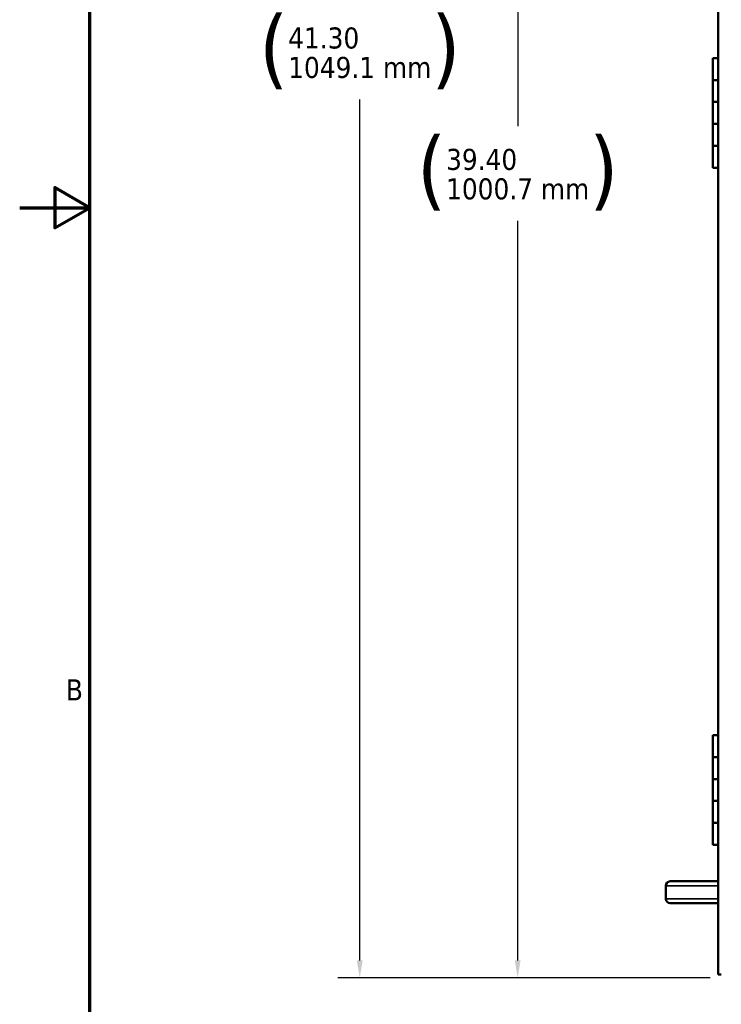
# Model space of a CAD drawing. Header units: inches. Extents: x 0 to 136, y 2 to 86.
# Tile 2 of 37: x 0 to 16, y 26 to 48. Entities that reach past the tile are written whole.
import ezdxf

# ---------------------------------------------------------------- set-up
doc = ezdxf.new("R2010")
doc.units = ezdxf.units.IN
doc.header["$LTSCALE"] = 4
doc.header["$MEASUREMENT"] = 0
for name, color, linetype, lineweight in [('Border (ANSI)', 7, 'Continuous', 70), ('Dimension (ANSI)', 7, 'Continuous', 25), ('Visible (ANSI)', 7, 'Continuous', 50), ('Visible Narrow (ANSI)', 7, 'Continuous', 35)]:
    doc.layers.add(name, color=color, linetype=linetype, lineweight=lineweight)
doc.styles.add('Dimension Text', font='tahoma.ttf')
doc.dimstyles.new('Dual Dimension', dxfattribs={"dimscale": 4, "dimtxt": 0.12, "dimasz": 0.098425, "dimexe": 0.125, "dimexo": 0.0625, "dimgap": 0.031496, "dimtad": 0, "dimtih": 1, "dimtoh": 1, "dimrnd": 1e-08, "dimzin": 4, "dimdsep": 46, "dimtxsty": 'Dimension Text', "dimcen": 0.09, "dimdle": 0.393701, "dimclrd": 256, "dimclre": 256, "dimclrt": 256, "dimadec": 0, "dimazin": 1, "dimtfac": 1, "dimtofl": 0, "dimtmove": 0, "dimatfit": 3, "dimfxl": 1, "dimtolj": 1, "dimtzin": 4, "dimlwd": -1, "dimlwe": -1, "dimarcsym": 0})

# ---------------------------------------------------------------- blocks, each defined once
blk = doc.blocks.new('Borders Default Border')
at = {"layer": 'Border (ANSI)', "flags": 128}
for points in [[(0.5, 1), (0.5, 21), (33.5, 21), (33.5, 1), (0.5, 1)], [(0.1, 11), (0.5, 11), (0.3, 11.1155), (0.3, 10.8845), (0.5, 11)]]:
    blk.add_lwpolyline(points, dxfattribs=at)
at = {"layer": 'Border (ANSI)', "insert": (0.3634, 8.19), "char_height": 0.12, "attachment_point": 7, "style": 'Dimension Text'}
blk.add_mtext('B', dxfattribs=at)
blk = doc.blocks.new('*D6')
at = {"layer": 'Defpoints', "color": 0, "transparency": 16777216}
for p in [(8.154, 67.734), (17.508, 67.734), (16.398, 26.433)]:
    blk.add_point(p, dxfattribs=at)
at = {"layer": 'Dimension (ANSI)', "transparency": 16777216}
for p, q in [((17.258, 67.734), (7.654, 67.734)), ((8.154, 67.34), (8.154, 48.628)), ((8.154, 26.827), (8.154, 46.473)), ((16.148, 26.433), (7.654, 26.433))]:
    blk.add_line(p, q, dxfattribs=at)
for points in [[(8.088, 67.34), (8.22, 67.34), (8.154, 67.734)], [(8.088, 26.827), (8.22, 26.827), (8.154, 26.433)]]:
    blk.add_solid(points, dxfattribs=at)
at = {"layer": 'Dimension (ANSI)', "transparency": 16777216, "insert": (8.154, 47.551), "char_height": 0.48, "attachment_point": 5, "style": 'Dimension Text'}
blk.add_mtext('\\A1;{\\H3.0x;(}\\S41.30^ 1049.1 mm;{\\H3.0x;)}', dxfattribs=at)
blk = doc.blocks.new('*D7')
at = {"layer": 'Defpoints', "color": 0, "transparency": 16777216}
for p in [(11.755, 65.831), (16.398, 65.831), (16.398, 26.433)]:
    blk.add_point(p, dxfattribs=at)
at = {"layer": 'Dimension (ANSI)', "transparency": 16777216}
for p, q in [((16.148, 65.831), (11.255, 65.831)), ((11.755, 65.437), (11.755, 45.858)), ((11.755, 26.827), (11.755, 43.703)), ((16.148, 26.433), (11.255, 26.433))]:
    blk.add_line(p, q, dxfattribs=at)
for points in [[(11.689, 65.437), (11.821, 65.437), (11.755, 65.831)], [(11.689, 26.827), (11.821, 26.827), (11.755, 26.433)]]:
    blk.add_solid(points, dxfattribs=at)
at = {"layer": 'Dimension (ANSI)', "transparency": 16777216, "insert": (11.755, 44.781), "char_height": 0.48, "attachment_point": 5, "style": 'Dimension Text'}
blk.add_mtext('\\A1;{\\H3.0x;(}\\S39.40^ 1000.7 mm;{\\H3.0x;)}', dxfattribs=at)

msp = doc.modelspace()

# ---------------------------------------------------------------- linework, layer by layer
at = {"layer": 'Visible (ANSI)'}
for p, q in [((16.324, 26.507), (16.324, 65.757)), ((16.324, 47.413), (16.207, 47.413)), ((16.207, 47.413), (16.207, 46.913)), ((16.324, 46.913), (16.207, 46.913)), ((16.324, 46.913), (16.207, 46.913)), ((16.207, 46.913), (16.207, 46.413)), ((16.324, 46.413), (16.207, 46.413)), ((16.207, 46.413), (16.207, 45.913)), ((16.324, 46.413), (16.207, 46.413)), ((16.324, 45.913), (16.207, 45.913)), ((16.324, 45.913), (16.207, 45.913)), ((16.207, 45.913), (16.207, 45.413)), ((16.324, 45.413), (16.207, 45.413)), ((16.207, 45.413), (16.207, 44.913)), ((16.324, 45.413), (16.207, 45.413)), ((16.324, 44.913), (16.207, 44.913)), ((16.324, 31.964), (16.207, 31.964)), ((16.207, 31.964), (16.207, 31.464)), ((16.324, 31.464), (16.207, 31.464)), ((16.324, 31.464), (16.207, 31.464)), ((16.207, 31.464), (16.207, 30.964)), ((16.324, 30.964), (16.207, 30.964)), ((16.207, 30.964), (16.207, 30.464)), ((16.324, 30.964), (16.207, 30.964)), ((16.324, 30.464), (16.207, 30.464)), ((16.324, 30.464), (16.207, 30.464)), ((16.207, 30.464), (16.207, 29.964)), ((16.324, 29.964), (16.207, 29.964)), ((16.207, 29.964), (16.207, 29.464)), ((16.324, 29.964), (16.207, 29.964)), ((16.324, 29.464), (16.207, 29.464)), ((15.133, 28.231), (15.133, 28.531)), ((16.011, 28.631), (15.233, 28.631)), ((16.324, 28.631), (16.011, 28.631)), ((15.233, 28.131), (16.011, 28.131)), ((16.324, 28.131), (16.011, 28.131)), ((16.324, 26.507), (16.398, 26.507))]:
    msp.add_line(p, q, dxfattribs=at)
for centre, start, end in [((15.233, 28.531), 90, 180), ((15.233, 28.231), 180, 270)]:
    msp.add_arc(centre, 0.1, start, end, dxfattribs=at)
at = {"layer": 'Visible Narrow (ANSI)'}
for p, q in [((16.324, 28.531), (15.133, 28.531)), ((16.324, 28.231), (15.133, 28.231))]:
    msp.add_line(p, q, dxfattribs=at)

# ---------------------------------------------------------------- block references
at = {"xscale": 4, "yscale": 4, "zscale": 4}
msp.add_blockref('Borders Default Border', (0, 0), dxfattribs=at)

# ---------------------------------------------------------------- dimensions: what is measured, and where the dimension line sits
at = {"layer": 'Dimension (ANSI)'}
for base, p2, text, picture, middle in [((8.154, 67.734), (17.508, 67.734), '{\\H3.0x;(}\\S<>^ 1049.1 mm;{\\H3.0x;)}', '*D6', (8.154, 47.551)), ((11.755, 65.831), (16.398, 65.831), '{\\H3.0x;(}\\S<>^ 1000.7 mm;{\\H3.0x;)}', '*D7', (11.755, 44.781))]:
    dim = msp.add_linear_dim(base=base, p1=(16.398, 26.433), p2=p2, angle=270, text=text, dimstyle='Dual Dimension', override={"dimgap": 0.031496, "dimdec": 2, "dimpost": '\\X', "dimtol": 0, "dimlim": 0, "dimtp": 0, "dimtm": 0, "dimtdec": 2, "dimatfit": 1}, dxfattribs=at)
    dim.commit()
    dim.dimension.update_dxf_attribs({"geometry": picture, "text_midpoint": middle, "dimtype": 160})

doc.saveas('drawing.dxf')
